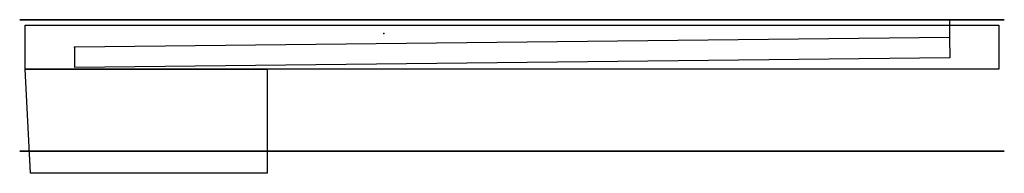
# Model space of a CAD drawing. Header units: centimetres. Extents: x -45 to 45, y -2 to 12.
import ezdxf

# ---------------------------------------------------------------- set-up
doc = ezdxf.new("R2010")
doc.units = ezdxf.units.CM
doc.header["$MEASUREMENT"] = 0
doc.layers.add('', color=7, linetype='Continuous')

msp = doc.modelspace()

# ---------------------------------------------------------------- linework, layer by layer
at = {"layer": ''}
for p, q in [((45, 12, -45), (-45, 12, -45)), ((-45, 12, -45), (-45, 12, 45)), ((-45, 12, 45), (45, 12, 45)), ((45, 12, -45), (-45, 12, -45)), ((-45, 12, -45), (-45, 12, 45)), ((-45, 12, 45), (45, 12, 45)), ((45, 12, -45), (-45, 12, -45)), ((-45, 12, -45), (-45, 12, 45)), ((-45, 12, 45), (45, 12, 45)), ((40, 12, -40), (-40, 12, -40)), ((-40, 12, -40), (-40, 12, 40)), ((-40, 12, 40), (40, 12, 40)), ((-40, 12, -40), (40, 12, -40)), ((40, 12, 40), (-40, 12, 40)), ((-40, 12, 40), (-40, 12, -40)), ((-40, 12, -40), (40, 12, -40)), ((40, 12, 40), (-40, 12, 40)), ((-40, 12, 40), (-40, 12, -40)), ((40, 12, 40), (40, 12, -40)), ((40, 12, -40), (40, 12, 40)), ((40, 12, 40), (40, 10.368, 40)), ((40, 12, -40), (40, 12, 40)), ((45, 12, 45), (45, 12, -45)), ((45, 12, 45), (45, 12, -45)), ((45, 12, 45), (45, 12, -45)), ((-44.5, 7.5, -45), (-44.5, 11.5, -45)), ((-44.5, 11.5, -45), (44.5, 11.5, -45)), ((44.5, 11.5, -45), (44.5, 7.5, -45)), ((40, 10.368, 40), (-40, 9.5, -40)), ((40, 10.368, 40), (40.01, 8.511, 40.01)), ((-40, 9.5, -40), (-40, 7.643, -40)), ((40.01, 8.511, 40.01), (-40, 7.643, -40)), ((44.5, 7.5, -45), (-44.5, 7.5, -45)), ((-44.5, 7.5, -45), (-22.372, 7.5, -45)), ((-44, -2, -45), (-44.5, 7.5, -45)), ((-22.372, 7.5, -45), (-22.372, -2, -45)), ((45, 0, 45), (-45, 0, 45)), ((-45, 0, 45), (-45, 0, -45)), ((-45, 0, -45), (45, 0, -45)), ((45, 0, 45), (-45, 0, -45)), ((-45, 0, 45), (45, 0, -45)), ((45, 0, -45), (45, 0, 45)), ((-22.372, -2, -45), (-44, -2, -45))]:
    msp.add_line(p, q, dxfattribs=at)
at = {"layer": '', "extrusion": (0, 1, 0)}
msp.add_circle((30, -30, 12), 4.5, dxfattribs=at)
at = {"layer": ''}
for p in [(0, 12), (0, 12), (0, 12), (40, 12, 40), (-11.716, 10.75, -11.716), (-40, 9.5, -40), (0, 0), (0, 0), (0, 0, -45)]:
    msp.add_point(p, dxfattribs=at)

doc.saveas('drawing.dxf')
